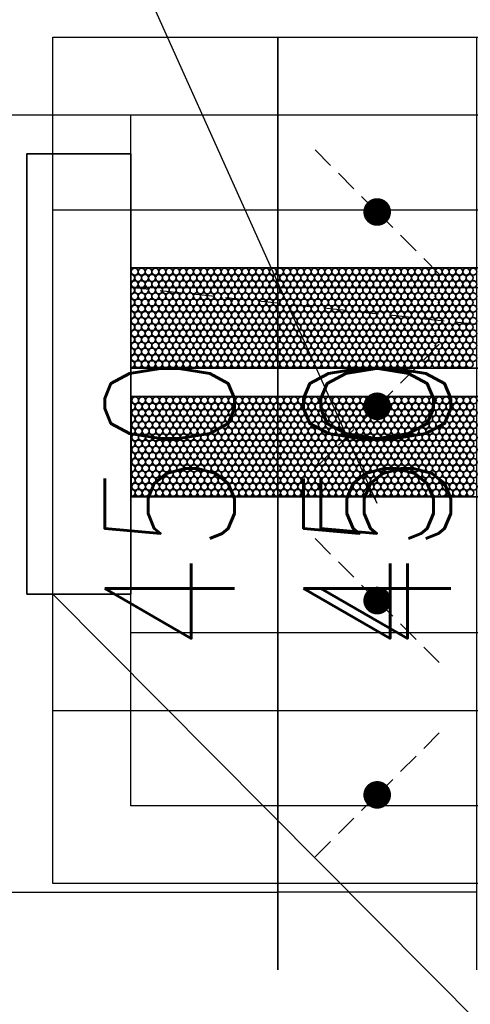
# Model space of a CAD drawing. Header units: millimetres. Extents: x -56303 to -45239, y -20463 to -4540.
# Tile 187 of 256: x -52029 to -52003, y -11651 to -11594. Entities that reach past the tile are written whole.
import ezdxf

# ---------------------------------------------------------------- set-up
doc = ezdxf.new("R2010")
doc.units = ezdxf.units.MM
doc.linetypes.add('DASHED', pattern=[19.05, 12.7, -6.35])
for name, color, linetype in [('_HVAC_opis', 3, 'Continuous'), ('FLUID-N1', 7, 'Continuous'), ('FLUID-N1-75-DIM', 7, 'Continuous'), ('FLUID-N1-80-NUM', 7, 'Continuous')]:
    doc.layers.add(name, color=color, linetype=linetype)
doc.layers.add('_HVAC_urzadzenia', color=220, linetype='Continuous', lineweight=35)
doc.styles.add('OPIS1', font='ROMANS.SHX', dxfattribs={"width": 0.9})
doc.dimstyles.new('wymiar', dxfattribs={"dimtxt": 8, "dimasz": 5, "dimexe": 0.1, "dimexo": 0.1, "dimgap": 1, "dimtad": 1, "dimdec": 0, "dimlfac": 10, "dimdsep": 46, "dimtxsty": 'OPIS1', "dimblk": 'OBLIQUE', "dimcen": 10, "dimclrd": 256, "dimclre": 256, "dimadec": 0, "dimazin": 0, "dimtfac": 1, "dimtdec": 0, "dimtmove": 0, "dimatfit": 3, "dimfxl": 1, "dimarcsym": 0})

# ---------------------------------------------------------------- blocks, each defined once
blk = doc.blocks.new('*U477')
at = {"color": 7, "linetype": 'Continuous'}
for p, q in [((-195, -395), (-195, 395)), ((-195, 395), (195, 395)), ((195, 395), (195, -395))]:
    blk.add_line(p, q, dxfattribs=at)
at = {"color": 0, "linetype": 'ByBlock', "lineweight": -2}
for p, q in [((-150, -350), (-150, 350)), ((-150, 350), (150, 350)), ((150, 350), (150, -350))]:
    blk.add_line(p, q, dxfattribs=at)
at = {"color": 7, "linetype": 'DASHED'}
blk.add_line((90, -210), (150, 350), dxfattribs=at)
blk = doc.blocks.new('A$C29042132')
for points in [[(6, 25.5), (0, 25.5), (0, 0), (6, 0)], [(6, 18.892), (6, 13.092), (43, 13.092), (43, 18.892)], [(6.029, 11.442), (6.029, 5.642), (43.029, 5.642), (43.029, 11.442)]]:
    blk.add_lwpolyline(points, close=True)
for centre in [(6.229, 18.666), (6.629, 18.666), (7.029, 18.666), (7.429, 18.666), (7.829, 18.666), (8.229, 18.666), (8.629, 18.666), (9.029, 18.666), (9.429, 18.666), (9.829, 18.666), (10.229, 18.666), (10.629, 18.666), (11.029, 18.666), (11.429, 18.666), (11.829, 18.666), (12.229, 18.666), (12.629, 18.666), (13.029, 18.666), (13.429, 18.666), (13.829, 18.666), (14.229, 18.666), (14.629, 18.666), (15.029, 18.666), (15.429, 18.666), (15.829, 18.666), (16.229, 18.666), (16.629, 18.666), (17.029, 18.666), (17.429, 18.666), (17.829, 18.666), (18.229, 18.666), (18.629, 18.666), (19.029, 18.666), (19.429, 18.666), (19.829, 18.666), (20.229, 18.666), (20.629, 18.666), (21.029, 18.666), (21.429, 18.666), (21.829, 18.666), (22.229, 18.666), (22.629, 18.666), (23.029, 18.666), (23.429, 18.666), (23.804, 18.666), (24.204, 18.666), (24.604, 18.666), (25.004, 18.666), (25.404, 18.666), (25.804, 18.666), (6.429, 18.309), (6.829, 18.309), (7.229, 18.309), (7.629, 18.309), (8.029, 18.309), (8.429, 18.309), (8.829, 18.309), (9.229, 18.309), (9.629, 18.309), (10.029, 18.309), (10.429, 18.309), (10.829, 18.309), (11.229, 18.309), (11.629, 18.309), (12.029, 18.309), (12.429, 18.309), (12.829, 18.309), (13.229, 18.309), (13.629, 18.309), (14.029, 18.309), (14.429, 18.309), (14.829, 18.309), (15.229, 18.309), (15.629, 18.309), (16.029, 18.309), (16.429, 18.309), (16.829, 18.309), (17.229, 18.309), (17.629, 18.309), (18.029, 18.309), (18.429, 18.309), (18.829, 18.309), (19.229, 18.309), (19.629, 18.309), (20.029, 18.309), (20.429, 18.309), (20.829, 18.309), (21.229, 18.309), (21.629, 18.309), (22.029, 18.309), (22.429, 18.309), (22.829, 18.309), (23.229, 18.309), (23.629, 18.309), (24.004, 18.309), (24.404, 18.309), (24.804, 18.309), (25.204, 18.309), (25.604, 18.309), (6.229, 17.947), (6.429, 17.59), (6.629, 17.947), (6.829, 17.59), (7.029, 17.947), (7.229, 17.59), (7.429, 17.947), (7.629, 17.59), (7.829, 17.947), (8.029, 17.59), (8.229, 17.947), (8.429, 17.59), (8.629, 17.947), (8.829, 17.59), (9.029, 17.947), (9.229, 17.59), (9.429, 17.947), (9.629, 17.59), (9.829, 17.947), (10.029, 17.59), (10.229, 17.947), (10.429, 17.59), (10.629, 17.947), (10.829, 17.59), (11.029, 17.947), (11.229, 17.59), (11.429, 17.947), (11.629, 17.59), (11.829, 17.947), (12.029, 17.59), (12.229, 17.947), (12.429, 17.59), (12.629, 17.947), (12.829, 17.59), (13.029, 17.947), (13.229, 17.59), (13.429, 17.947), (13.629, 17.59), (13.829, 17.947), (14.029, 17.59), (14.229, 17.947), (14.429, 17.59), (14.629, 17.947), (14.829, 17.59), (15.029, 17.947), (15.229, 17.59), (15.429, 17.947), (15.629, 17.59), (15.829, 17.947), (16.029, 17.59), (16.229, 17.947), (16.429, 17.59), (16.629, 17.947), (16.829, 17.59), (17.029, 17.947), (17.229, 17.59), (17.429, 17.947), (17.629, 17.59), (17.829, 17.947), (18.029, 17.59), (18.229, 17.947), (18.429, 17.59), (18.629, 17.947), (18.829, 17.59), (19.029, 17.947), (19.229, 17.59), (19.429, 17.947), (19.629, 17.59), (19.829, 17.947), (20.029, 17.59), (20.229, 17.947), (20.429, 17.59), (20.629, 17.947), (20.829, 17.59), (21.029, 17.947), (21.229, 17.59), (21.429, 17.947), (21.629, 17.59), (21.829, 17.947), (22.029, 17.59), (22.229, 17.947), (22.429, 17.59), (22.629, 17.947), (22.829, 17.59), (23.029, 17.947), (23.229, 17.59), (23.429, 17.947), (23.629, 17.59), (23.804, 17.947), (24.004, 17.59), (24.204, 17.947), (24.404, 17.59), (24.604, 17.947), (24.804, 17.59), (25.004, 17.947), (25.204, 17.59), (25.404, 17.947), (25.604, 17.59), (25.804, 17.947), (6.229, 17.242), (6.629, 17.242), (7.029, 17.242), (7.429, 17.242), (7.829, 17.242), (8.229, 17.242), (8.629, 17.242), (9.029, 17.242), (9.429, 17.242), (9.829, 17.242), (10.229, 17.242), (10.629, 17.242), (11.029, 17.242), (11.429, 17.242), (11.829, 17.242), (12.229, 17.242), (12.629, 17.242), (13.029, 17.242), (13.429, 17.242), (13.829, 17.242), (14.229, 17.242), (14.629, 17.242), (15.029, 17.242), (15.429, 17.242), (15.829, 17.242), (16.229, 17.242), (16.629, 17.242), (17.029, 17.242), (17.429, 17.242), (17.829, 17.242), (18.229, 17.242), (18.629, 17.242), (19.029, 17.242), (19.429, 17.242), (19.829, 17.242), (20.229, 17.242), (20.629, 17.242), (21.029, 17.242), (21.429, 17.242), (21.829, 17.242), (22.229, 17.242), (22.629, 17.242), (23.029, 17.242), (23.429, 17.242), (23.804, 17.242), (24.204, 17.242), (24.604, 17.242), (25.004, 17.242), (25.404, 17.242), (25.804, 17.242), (6.229, 16.523), (6.429, 16.885), (6.629, 16.523), (6.829, 16.885), (7.029, 16.523), (7.229, 16.885), (7.429, 16.523), (7.629, 16.885), (7.829, 16.523), (8.029, 16.885), (8.229, 16.523), (8.429, 16.885), (8.629, 16.523), (8.829, 16.885), (9.029, 16.523), (9.229, 16.885), (9.429, 16.523), (9.629, 16.885), (9.829, 16.523), (10.029, 16.885), (10.229, 16.523), (10.429, 16.885), (10.629, 16.523), (10.829, 16.885), (11.029, 16.523), (11.229, 16.885), (11.429, 16.523), (11.629, 16.885), (11.829, 16.523), (12.029, 16.885), (12.229, 16.523), (12.429, 16.885), (12.629, 16.523), (12.829, 16.885), (13.029, 16.523), (13.229, 16.885), (13.429, 16.523), (13.629, 16.885), (13.829, 16.523), (14.029, 16.885), (14.229, 16.523), (14.429, 16.885), (14.629, 16.523), (14.829, 16.885), (15.029, 16.523), (15.229, 16.885), (15.429, 16.523), (15.629, 16.885), (15.829, 16.523), (16.029, 16.885), (16.229, 16.523), (16.429, 16.885), (16.629, 16.523), (16.829, 16.885), (17.029, 16.523), (17.229, 16.885), (17.429, 16.523), (17.629, 16.885), (17.829, 16.523), (18.029, 16.885), (18.229, 16.523), (18.429, 16.885), (18.629, 16.523), (18.829, 16.885), (19.029, 16.523), (19.229, 16.885), (19.429, 16.523), (19.629, 16.885), (19.829, 16.523), (20.029, 16.885), (20.229, 16.523), (20.429, 16.885), (20.629, 16.523), (20.829, 16.885), (21.029, 16.523), (21.229, 16.885), (21.429, 16.523), (21.629, 16.885), (21.829, 16.523), (22.029, 16.885), (22.229, 16.523), (22.429, 16.885), (22.629, 16.523), (22.829, 16.885), (23.029, 16.523), (23.229, 16.885), (23.429, 16.523), (23.629, 16.885), (23.804, 16.523), (24.004, 16.885), (24.204, 16.523), (24.404, 16.885), (24.604, 16.523), (24.804, 16.885), (25.004, 16.523), (25.204, 16.885), (25.404, 16.523), (25.604, 16.885), (25.804, 16.523), (6.229, 15.814), (6.429, 16.166), (6.629, 15.814), (6.829, 16.166), (7.029, 15.814), (7.229, 16.166), (7.429, 15.814), (7.629, 16.166), (7.829, 15.814), (8.029, 16.166), (8.229, 15.814), (8.429, 16.166), (8.629, 15.814), (8.829, 16.166), (9.029, 15.814), (9.229, 16.166), (9.429, 15.814), (9.629, 16.166), (9.829, 15.814), (10.029, 16.166), (10.229, 15.814), (10.429, 16.166), (10.629, 15.814), (10.829, 16.166), (11.029, 15.814), (11.229, 16.166), (11.429, 15.814), (11.629, 16.166), (11.829, 15.814), (12.029, 16.166), (12.229, 15.814), (12.429, 16.166), (12.629, 15.814), (12.829, 16.166), (13.029, 15.814), (13.229, 16.166), (13.429, 15.814), (13.629, 16.166), (13.829, 15.814), (14.029, 16.166), (14.229, 15.814), (14.429, 16.166), (14.629, 15.814), (14.829, 16.166), (15.029, 15.814), (15.229, 16.166), (15.429, 15.814), (15.629, 16.166), (15.829, 15.814), (16.029, 16.166), (16.229, 15.814), (16.429, 16.166), (16.629, 15.814), (16.829, 16.166), (17.029, 15.814), (17.229, 16.166), (17.429, 15.814), (17.629, 16.166), (17.829, 15.814), (18.029, 16.166), (18.229, 15.814), (18.429, 16.166), (18.629, 15.814), (18.829, 16.166), (19.029, 15.814), (19.229, 16.166), (19.429, 15.814), (19.629, 16.166), (19.829, 15.814), (20.029, 16.166), (20.229, 15.814), (20.429, 16.166), (20.629, 15.814), (20.829, 16.166), (21.029, 15.814), (21.229, 16.166), (21.429, 15.814), (21.629, 16.166), (21.829, 15.814), (22.029, 16.166), (22.229, 15.814), (22.429, 16.166), (22.629, 15.814), (22.829, 16.166), (23.029, 15.814), (23.229, 16.166), (23.429, 15.814), (23.629, 16.166), (23.804, 15.814), (24.004, 16.166), (24.204, 15.814), (24.404, 16.166), (24.604, 15.814), (24.804, 16.166), (25.004, 15.814), (25.204, 16.166), (25.404, 15.814), (25.604, 16.166), (25.804, 15.814), (6.429, 15.457), (6.829, 15.457), (7.229, 15.457), (7.629, 15.457), (8.029, 15.457), (8.429, 15.457), (8.829, 15.457), (9.229, 15.457), (9.629, 15.457), (10.029, 15.457), (10.429, 15.457), (10.829, 15.457), (11.229, 15.457), (11.629, 15.457), (12.029, 15.457), (12.429, 15.457), (12.829, 15.457), (13.229, 15.457), (13.629, 15.457), (14.029, 15.457), (14.429, 15.457), (14.829, 15.457), (15.229, 15.457), (15.629, 15.457), (16.029, 15.457), (16.429, 15.457), (16.829, 15.457), (17.229, 15.457), (17.629, 15.457), (18.029, 15.457), (18.429, 15.457), (18.829, 15.457), (19.229, 15.457), (19.629, 15.457), (20.029, 15.457), (20.429, 15.457), (20.829, 15.457), (21.229, 15.457), (21.629, 15.457), (22.029, 15.457), (22.429, 15.457), (22.829, 15.457), (23.229, 15.457), (23.629, 15.457), (24.004, 15.457), (24.404, 15.457), (24.804, 15.457), (25.204, 15.457), (25.604, 15.457), (6.229, 15.095), (6.429, 14.738), (6.629, 15.095), (6.829, 14.738), (7.029, 15.095), (7.229, 14.738), (7.429, 15.095), (7.629, 14.738), (7.829, 15.095), (8.029, 14.738), (8.229, 15.095), (8.429, 14.738), (8.629, 15.095), (8.829, 14.738), (9.029, 15.095), (9.229, 14.738), (9.429, 15.095), (9.629, 14.738), (9.829, 15.095), (10.029, 14.738), (10.229, 15.095), (10.429, 14.738), (10.629, 15.095), (10.829, 14.738), (11.029, 15.095), (11.229, 14.738), (11.429, 15.095), (11.629, 14.738), (11.829, 15.095), (12.029, 14.738), (12.229, 15.095), (12.429, 14.738), (12.629, 15.095), (12.829, 14.738), (13.029, 15.095), (13.229, 14.738), (13.429, 15.095), (13.629, 14.738), (13.829, 15.095), (14.029, 14.738), (14.229, 15.095), (14.429, 14.738), (14.629, 15.095), (14.829, 14.738), (15.029, 15.095), (15.229, 14.738), (15.429, 15.095), (15.629, 14.738), (15.829, 15.095), (16.029, 14.738), (16.229, 15.095), (16.429, 14.738), (16.629, 15.095), (16.829, 14.738), (17.029, 15.095), (17.229, 14.738), (17.429, 15.095), (17.629, 14.738), (17.829, 15.095), (18.029, 14.738), (18.229, 15.095), (18.429, 14.738), (18.629, 15.095), (18.829, 14.738), (19.029, 15.095), (19.229, 14.738), (19.429, 15.095), (19.629, 14.738), (19.829, 15.095), (20.029, 14.738), (20.229, 15.095), (20.429, 14.738), (20.629, 15.095), (20.829, 14.738), (21.029, 15.095), (21.229, 14.738), (21.429, 15.095), (21.629, 14.738), (21.829, 15.095), (22.029, 14.738), (22.229, 15.095), (22.429, 14.738), (22.629, 15.095), (22.829, 14.738), (23.029, 15.095), (23.229, 14.738), (23.429, 15.095), (23.629, 14.738), (23.804, 15.095), (24.004, 14.738), (24.204, 15.095), (24.404, 14.738), (24.604, 15.095), (24.804, 14.738), (25.004, 15.095), (25.204, 14.738), (25.404, 15.095), (25.604, 14.738), (25.804, 15.095), (6.229, 14.39), (6.629, 14.39), (7.029, 14.39), (7.429, 14.39), (7.829, 14.39), (8.229, 14.39), (8.629, 14.39), (9.029, 14.39), (9.429, 14.39), (9.829, 14.39), (10.229, 14.39), (10.629, 14.39), (11.029, 14.39), (11.429, 14.39), (11.829, 14.39), (12.229, 14.39), (12.629, 14.39), (13.029, 14.39), (13.429, 14.39), (13.829, 14.39), (14.229, 14.39), (14.629, 14.39), (15.029, 14.39), (15.429, 14.39), (15.829, 14.39), (16.229, 14.39), (16.629, 14.39), (17.029, 14.39), (17.429, 14.39), (17.829, 14.39), (18.229, 14.39), (18.629, 14.39), (19.029, 14.39), (19.429, 14.39), (19.829, 14.39), (20.229, 14.39), (20.629, 14.39), (21.029, 14.39), (21.429, 14.39), (21.829, 14.39), (22.229, 14.39), (22.629, 14.39), (23.029, 14.39), (23.429, 14.39), (23.804, 14.39), (24.204, 14.39), (24.604, 14.39), (25.004, 14.39), (25.404, 14.39), (25.804, 14.39), (6.229, 13.671), (6.429, 14.033), (6.629, 13.671), (6.829, 14.033), (7.029, 13.671), (7.229, 14.033), (7.429, 13.671), (7.629, 14.033), (7.829, 13.671), (8.029, 14.033), (8.229, 13.671), (8.429, 14.033), (8.629, 13.671), (8.829, 14.033), (9.029, 13.671), (9.229, 14.033), (9.429, 13.671), (9.629, 14.033), (9.829, 13.671), (10.029, 14.033), (10.229, 13.671), (10.429, 14.033), (10.629, 13.671), (10.829, 14.033), (11.029, 13.671), (11.229, 14.033), (11.429, 13.671), (11.629, 14.033), (11.829, 13.671), (12.029, 14.033), (12.229, 13.671), (12.429, 14.033), (12.629, 13.671), (12.829, 14.033), (13.029, 13.671), (13.229, 14.033), (13.429, 13.671), (13.629, 14.033), (13.829, 13.671), (14.029, 14.033), (14.229, 13.671), (14.429, 14.033), (14.629, 13.671), (14.829, 14.033), (15.029, 13.671), (15.229, 14.033), (15.429, 13.671), (15.629, 14.033), (15.829, 13.671), (16.029, 14.033), (16.229, 13.671), (16.429, 14.033), (16.629, 13.671), (16.829, 14.033), (17.029, 13.671), (17.229, 14.033), (17.429, 13.671), (17.629, 14.033), (17.829, 13.671), (18.029, 14.033), (18.229, 13.671), (18.429, 14.033), (18.629, 13.671), (18.829, 14.033), (19.029, 13.671), (19.229, 14.033), (19.429, 13.671), (19.629, 14.033), (19.829, 13.671), (20.029, 14.033), (20.229, 13.671), (20.429, 14.033), (20.629, 13.671), (20.829, 14.033), (21.029, 13.671), (21.229, 14.033), (21.429, 13.671), (21.629, 14.033), (21.829, 13.671), (22.029, 14.033), (22.229, 13.671), (22.429, 14.033), (22.629, 13.671), (22.829, 14.033), (23.029, 13.671), (23.229, 14.033), (23.429, 13.671), (23.629, 14.033), (23.804, 13.671), (24.004, 14.033), (24.204, 13.671), (24.404, 14.033), (24.604, 13.671), (24.804, 14.033), (25.004, 13.671), (25.204, 14.033), (25.404, 13.671), (25.604, 14.033), (25.804, 13.671), (6.429, 13.314), (6.829, 13.314), (7.229, 13.314), (7.629, 13.314), (8.029, 13.314), (8.429, 13.314), (8.829, 13.314), (9.229, 13.314), (9.629, 13.314), (10.029, 13.314), (10.429, 13.314), (10.829, 13.314), (11.229, 13.314), (11.629, 13.314), (12.029, 13.314), (12.429, 13.314), (12.829, 13.314), (13.229, 13.314), (13.629, 13.314), (14.029, 13.314), (14.429, 13.314), (14.829, 13.314), (15.229, 13.314), (15.629, 13.314), (16.029, 13.314), (16.429, 13.314), (16.829, 13.314), (17.229, 13.314), (17.629, 13.314), (18.029, 13.314), (18.429, 13.314), (18.829, 13.314), (19.229, 13.314), (19.629, 13.314), (20.029, 13.314), (20.429, 13.314), (20.829, 13.314), (21.229, 13.314), (21.629, 13.314), (22.029, 13.314), (22.429, 13.314), (22.829, 13.314), (23.229, 13.314), (23.629, 13.314), (24.004, 13.314), (24.404, 13.314), (24.804, 13.314), (25.204, 13.314), (25.604, 13.314), (6.258, 11.216), (6.658, 11.216), (7.058, 11.216), (7.458, 11.216), (7.858, 11.216), (8.258, 11.216), (8.658, 11.216), (9.058, 11.216), (9.458, 11.216), (9.858, 11.216), (10.258, 11.216), (10.658, 11.216), (11.058, 11.216), (11.458, 11.216), (11.858, 11.216), (12.258, 11.216), (12.658, 11.216), (13.058, 11.216), (13.458, 11.216), (13.858, 11.216), (14.258, 11.216), (14.658, 11.216), (15.058, 11.216), (15.458, 11.216), (15.858, 11.216), (16.258, 11.216), (16.658, 11.216), (17.058, 11.216), (17.458, 11.216), (17.858, 11.216), (18.258, 11.216), (18.658, 11.216), (19.058, 11.216), (19.458, 11.216), (19.858, 11.216), (20.258, 11.216), (20.658, 11.216), (21.058, 11.216), (21.458, 11.216), (21.858, 11.216), (22.258, 11.216), (22.658, 11.216), (23.058, 11.216), (23.458, 11.216), (23.833, 11.216), (24.233, 11.216), (24.633, 11.216), (25.033, 11.216), (25.433, 11.216), (25.833, 11.216), (6.458, 10.859), (6.858, 10.859), (7.258, 10.859), (7.658, 10.859), (8.058, 10.859), (8.458, 10.859), (8.858, 10.859), (9.258, 10.859), (9.658, 10.859), (10.058, 10.859), (10.458, 10.859), (10.858, 10.859), (11.258, 10.859), (11.658, 10.859), (12.058, 10.859), (12.458, 10.859), (12.858, 10.859), (13.258, 10.859), (13.658, 10.859), (14.058, 10.859), (14.458, 10.859), (14.858, 10.859), (15.258, 10.859), (15.658, 10.859), (16.058, 10.859), (16.458, 10.859), (16.858, 10.859), (17.258, 10.859), (17.658, 10.859), (18.058, 10.859), (18.458, 10.859), (18.858, 10.859), (19.258, 10.859), (19.658, 10.859), (20.058, 10.859), (20.458, 10.859), (20.858, 10.859), (21.258, 10.859), (21.658, 10.859), (22.058, 10.859), (22.458, 10.859), (22.858, 10.859), (23.258, 10.859), (23.658, 10.859), (24.033, 10.859), (24.433, 10.859), (24.833, 10.859), (25.233, 10.859), (25.633, 10.859), (6.258, 10.497), (6.458, 10.14), (6.658, 10.497), (6.858, 10.14), (7.058, 10.497), (7.258, 10.14), (7.458, 10.497), (7.658, 10.14), (7.858, 10.497), (8.058, 10.14), (8.258, 10.497), (8.458, 10.14), (8.658, 10.497), (8.858, 10.14), (9.058, 10.497), (9.258, 10.14), (9.458, 10.497), (9.658, 10.14), (9.858, 10.497), (10.058, 10.14), (10.258, 10.497), (10.458, 10.14), (10.658, 10.497), (10.858, 10.14), (11.058, 10.497), (11.258, 10.14), (11.458, 10.497), (11.658, 10.14), (11.858, 10.497), (12.058, 10.14), (12.258, 10.497), (12.458, 10.14), (12.658, 10.497), (12.858, 10.14), (13.058, 10.497), (13.258, 10.14), (13.458, 10.497), (13.658, 10.14), (13.858, 10.497), (14.058, 10.14), (14.258, 10.497), (14.458, 10.14), (14.658, 10.497), (14.858, 10.14), (15.058, 10.497), (15.258, 10.14), (15.458, 10.497), (15.658, 10.14), (15.858, 10.497), (16.058, 10.14), (16.258, 10.497), (16.458, 10.14), (16.658, 10.497), (16.858, 10.14), (17.058, 10.497), (17.258, 10.14), (17.458, 10.497), (17.658, 10.14), (17.858, 10.497), (18.058, 10.14), (18.258, 10.497), (18.458, 10.14), (18.658, 10.497), (18.858, 10.14), (19.058, 10.497), (19.258, 10.14), (19.458, 10.497), (19.658, 10.14), (19.858, 10.497), (20.058, 10.14), (20.258, 10.497), (20.458, 10.14), (20.658, 10.497), (20.858, 10.14), (21.058, 10.497), (21.258, 10.14), (21.458, 10.497), (21.658, 10.14), (21.858, 10.497), (22.058, 10.14), (22.258, 10.497), (22.458, 10.14), (22.658, 10.497), (22.858, 10.14), (23.058, 10.497), (23.258, 10.14), (23.458, 10.497), (23.658, 10.14), (23.833, 10.497), (24.033, 10.14), (24.233, 10.497), (24.433, 10.14), (24.633, 10.497), (24.833, 10.14), (25.033, 10.497), (25.233, 10.14), (25.433, 10.497), (25.633, 10.14), (25.833, 10.497), (6.258, 9.792), (6.658, 9.792), (7.058, 9.792), (7.458, 9.792), (7.858, 9.792), (8.258, 9.792), (8.658, 9.792), (9.058, 9.792), (9.458, 9.792), (9.858, 9.792), (10.258, 9.792), (10.658, 9.792), (11.058, 9.792), (11.458, 9.792), (11.858, 9.792), (12.258, 9.792), (12.658, 9.792), (13.058, 9.792), (13.458, 9.792), (13.858, 9.792), (14.258, 9.792), (14.658, 9.792), (15.058, 9.792), (15.458, 9.792), (15.858, 9.792), (16.258, 9.792), (16.658, 9.792), (17.058, 9.792), (17.458, 9.792), (17.858, 9.792), (18.258, 9.792), (18.658, 9.792), (19.058, 9.792), (19.458, 9.792), (19.858, 9.792), (20.258, 9.792), (20.658, 9.792), (21.058, 9.792), (21.458, 9.792), (21.858, 9.792), (22.258, 9.792), (22.658, 9.792), (23.058, 9.792), (23.458, 9.792), (23.833, 9.792), (24.233, 9.792), (24.633, 9.792), (25.033, 9.792), (25.433, 9.792), (25.833, 9.792), (6.258, 9.073), (6.458, 9.435), (6.658, 9.073), (6.858, 9.435), (7.058, 9.073), (7.258, 9.435), (7.458, 9.073), (7.658, 9.435), (7.858, 9.073), (8.058, 9.435), (8.258, 9.073), (8.458, 9.435), (8.658, 9.073), (8.858, 9.435), (9.058, 9.073), (9.258, 9.435), (9.458, 9.073), (9.658, 9.435), (9.858, 9.073), (10.058, 9.435), (10.258, 9.073), (10.458, 9.435), (10.658, 9.073), (10.858, 9.435), (11.058, 9.073), (11.258, 9.435), (11.458, 9.073), (11.658, 9.435), (11.858, 9.073), (12.058, 9.435), (12.258, 9.073), (12.458, 9.435), (12.658, 9.073), (12.858, 9.435), (13.058, 9.073), (13.258, 9.435), (13.458, 9.073), (13.658, 9.435), (13.858, 9.073), (14.058, 9.435), (14.258, 9.073), (14.458, 9.435), (14.658, 9.073), (14.858, 9.435), (15.058, 9.073), (15.258, 9.435), (15.458, 9.073), (15.658, 9.435), (15.858, 9.073), (16.058, 9.435), (16.258, 9.073), (16.458, 9.435), (16.658, 9.073), (16.858, 9.435), (17.058, 9.073), (17.258, 9.435), (17.458, 9.073), (17.658, 9.435), (17.858, 9.073), (18.058, 9.435), (18.258, 9.073), (18.458, 9.435), (18.658, 9.073), (18.858, 9.435), (19.058, 9.073), (19.258, 9.435), (19.458, 9.073), (19.658, 9.435), (19.858, 9.073), (20.058, 9.435), (20.258, 9.073), (20.458, 9.435), (20.658, 9.073), (20.858, 9.435), (21.058, 9.073), (21.258, 9.435), (21.458, 9.073), (21.658, 9.435), (21.858, 9.073), (22.058, 9.435), (22.258, 9.073), (22.458, 9.435), (22.658, 9.073), (22.858, 9.435), (23.058, 9.073), (23.258, 9.435), (23.458, 9.073), (23.658, 9.435), (23.833, 9.073), (24.033, 9.435), (24.233, 9.073), (24.433, 9.435), (24.633, 9.073), (24.833, 9.435), (25.033, 9.073), (25.233, 9.435), (25.433, 9.073), (25.633, 9.435), (25.833, 9.073), (6.258, 8.364), (6.458, 8.716), (6.658, 8.364), (6.858, 8.716), (7.058, 8.364), (7.258, 8.716), (7.458, 8.364), (7.658, 8.716), (7.858, 8.364), (8.058, 8.716), (8.258, 8.364), (8.458, 8.716), (8.658, 8.364), (8.858, 8.716), (9.058, 8.364), (9.258, 8.716), (9.458, 8.364), (9.658, 8.716), (9.858, 8.364), (10.058, 8.716), (10.258, 8.364), (10.458, 8.716), (10.658, 8.364), (10.858, 8.716), (11.058, 8.364), (11.258, 8.716), (11.458, 8.364), (11.658, 8.716), (11.858, 8.364), (12.058, 8.716), (12.258, 8.364), (12.458, 8.716), (12.658, 8.364), (12.858, 8.716), (13.058, 8.364), (13.258, 8.716), (13.458, 8.364), (13.658, 8.716), (13.858, 8.364), (14.058, 8.716), (14.258, 8.364), (14.458, 8.716), (14.658, 8.364), (14.858, 8.716), (15.058, 8.364), (15.258, 8.716), (15.458, 8.364), (15.658, 8.716), (15.858, 8.364), (16.058, 8.716), (16.258, 8.364), (16.458, 8.716), (16.658, 8.364), (16.858, 8.716), (17.058, 8.364), (17.258, 8.716), (17.458, 8.364), (17.658, 8.716), (17.858, 8.364), (18.058, 8.716), (18.258, 8.364), (18.458, 8.716), (18.658, 8.364), (18.858, 8.716), (19.058, 8.364), (19.258, 8.716), (19.458, 8.364), (19.658, 8.716), (19.858, 8.364), (20.058, 8.716), (20.258, 8.364), (20.458, 8.716), (20.658, 8.364), (20.858, 8.716), (21.058, 8.364), (21.258, 8.716), (21.458, 8.364), (21.658, 8.716), (21.858, 8.364), (22.058, 8.716), (22.258, 8.364), (22.458, 8.716), (22.658, 8.364), (22.858, 8.716), (23.058, 8.364), (23.258, 8.716), (23.458, 8.364), (23.658, 8.716), (23.833, 8.364), (24.033, 8.716), (24.233, 8.364), (24.433, 8.716), (24.633, 8.364), (24.833, 8.716), (25.033, 8.364), (25.233, 8.716), (25.433, 8.364), (25.633, 8.716), (25.833, 8.364), (6.458, 8.007), (6.858, 8.007), (7.258, 8.007), (7.658, 8.007), (8.058, 8.007), (8.458, 8.007), (8.858, 8.007), (9.258, 8.007), (9.658, 8.007), (10.058, 8.007), (10.458, 8.007), (10.858, 8.007), (11.258, 8.007), (11.658, 8.007), (12.058, 8.007), (12.458, 8.007), (12.858, 8.007), (13.258, 8.007), (13.658, 8.007), (14.058, 8.007), (14.458, 8.007), (14.858, 8.007), (15.258, 8.007), (15.658, 8.007), (16.058, 8.007), (16.458, 8.007), (16.858, 8.007), (17.258, 8.007), (17.658, 8.007), (18.058, 8.007), (18.458, 8.007), (18.858, 8.007), (19.258, 8.007), (19.658, 8.007), (20.058, 8.007), (20.458, 8.007), (20.858, 8.007), (21.258, 8.007), (21.658, 8.007), (22.058, 8.007), (22.458, 8.007), (22.858, 8.007), (23.258, 8.007), (23.658, 8.007), (24.033, 8.007), (24.433, 8.007), (24.833, 8.007), (25.233, 8.007), (25.633, 8.007), (6.258, 7.645), (6.458, 7.288), (6.658, 7.645), (6.858, 7.288), (7.058, 7.645), (7.258, 7.288), (7.458, 7.645), (7.658, 7.288), (7.858, 7.645), (8.058, 7.288), (8.258, 7.645), (8.458, 7.288), (8.658, 7.645), (8.858, 7.288), (9.058, 7.645), (9.258, 7.288), (9.458, 7.645), (9.658, 7.288), (9.858, 7.645), (10.058, 7.288), (10.258, 7.645), (10.458, 7.288), (10.658, 7.645), (10.858, 7.288), (11.058, 7.645), (11.258, 7.288), (11.458, 7.645), (11.658, 7.288), (11.858, 7.645), (12.058, 7.288), (12.258, 7.645), (12.458, 7.288), (12.658, 7.645), (12.858, 7.288), (13.058, 7.645), (13.258, 7.288), (13.458, 7.645), (13.658, 7.288), (13.858, 7.645), (14.058, 7.288), (14.258, 7.645), (14.458, 7.288), (14.658, 7.645), (14.858, 7.288), (15.058, 7.645), (15.258, 7.288), (15.458, 7.645), (15.658, 7.288), (15.858, 7.645), (16.058, 7.288), (16.258, 7.645), (16.458, 7.288), (16.658, 7.645), (16.858, 7.288), (17.058, 7.645), (17.258, 7.288), (17.458, 7.645), (17.658, 7.288), (17.858, 7.645), (18.058, 7.288), (18.258, 7.645), (18.458, 7.288), (18.658, 7.645), (18.858, 7.288), (19.058, 7.645), (19.258, 7.288), (19.458, 7.645), (19.658, 7.288), (19.858, 7.645), (20.058, 7.288), (20.258, 7.645), (20.458, 7.288), (20.658, 7.645), (20.858, 7.288), (21.058, 7.645), (21.258, 7.288), (21.458, 7.645), (21.658, 7.288), (21.858, 7.645), (22.058, 7.288), (22.258, 7.645), (22.458, 7.288), (22.658, 7.645), (22.858, 7.288), (23.058, 7.645), (23.258, 7.288), (23.458, 7.645), (23.658, 7.288), (23.833, 7.645), (24.033, 7.288), (24.233, 7.645), (24.433, 7.288), (24.633, 7.645), (24.833, 7.288), (25.033, 7.645), (25.233, 7.288), (25.433, 7.645), (25.633, 7.288), (25.833, 7.645), (6.258, 6.94), (6.658, 6.94), (7.058, 6.94), (7.458, 6.94), (7.858, 6.94), (8.258, 6.94), (8.658, 6.94), (9.058, 6.94), (9.458, 6.94), (9.858, 6.94), (10.258, 6.94), (10.658, 6.94), (11.058, 6.94), (11.458, 6.94), (11.858, 6.94), (12.258, 6.94), (12.658, 6.94), (13.058, 6.94), (13.458, 6.94), (13.858, 6.94), (14.258, 6.94), (14.658, 6.94), (15.058, 6.94), (15.458, 6.94), (15.858, 6.94), (16.258, 6.94), (16.658, 6.94), (17.058, 6.94), (17.458, 6.94), (17.858, 6.94), (18.258, 6.94), (18.658, 6.94), (19.058, 6.94), (19.458, 6.94), (19.858, 6.94), (20.258, 6.94), (20.658, 6.94), (21.058, 6.94), (21.458, 6.94), (21.858, 6.94), (22.258, 6.94), (22.658, 6.94), (23.058, 6.94), (23.458, 6.94), (23.833, 6.94), (24.233, 6.94), (24.633, 6.94), (25.033, 6.94), (25.433, 6.94), (25.833, 6.94), (6.258, 6.221), (6.458, 6.583), (6.658, 6.221), (6.858, 6.583), (7.058, 6.221), (7.258, 6.583), (7.458, 6.221), (7.658, 6.583), (7.858, 6.221), (8.058, 6.583), (8.258, 6.221), (8.458, 6.583), (8.658, 6.221), (8.858, 6.583), (9.058, 6.221), (9.258, 6.583), (9.458, 6.221), (9.658, 6.583), (9.858, 6.221), (10.058, 6.583), (10.258, 6.221), (10.458, 6.583), (10.658, 6.221), (10.858, 6.583), (11.058, 6.221), (11.258, 6.583), (11.458, 6.221), (11.658, 6.583), (11.858, 6.221), (12.058, 6.583), (12.258, 6.221), (12.458, 6.583), (12.658, 6.221), (12.858, 6.583), (13.058, 6.221), (13.258, 6.583), (13.458, 6.221), (13.658, 6.583), (13.858, 6.221), (14.058, 6.583), (14.258, 6.221), (14.458, 6.583), (14.658, 6.221), (14.858, 6.583), (15.058, 6.221), (15.258, 6.583), (15.458, 6.221), (15.658, 6.583), (15.858, 6.221), (16.058, 6.583), (16.258, 6.221), (16.458, 6.583), (16.658, 6.221), (16.858, 6.583), (17.058, 6.221), (17.258, 6.583), (17.458, 6.221), (17.658, 6.583), (17.858, 6.221), (18.058, 6.583), (18.258, 6.221), (18.458, 6.583), (18.658, 6.221), (18.858, 6.583), (19.058, 6.221), (19.258, 6.583), (19.458, 6.221), (19.658, 6.583), (19.858, 6.221), (20.058, 6.583), (20.258, 6.221), (20.458, 6.583), (20.658, 6.221), (20.858, 6.583), (21.058, 6.221), (21.258, 6.583), (21.458, 6.221), (21.658, 6.583), (21.858, 6.221), (22.058, 6.583), (22.258, 6.221), (22.458, 6.583), (22.658, 6.221), (22.858, 6.583), (23.058, 6.221), (23.258, 6.583), (23.458, 6.221), (23.658, 6.583), (23.833, 6.221), (24.033, 6.583), (24.233, 6.221), (24.433, 6.583), (24.633, 6.221), (24.833, 6.583), (25.033, 6.221), (25.233, 6.583), (25.433, 6.221), (25.633, 6.583), (25.833, 6.221), (6.458, 5.864), (6.858, 5.864), (7.258, 5.864), (7.658, 5.864), (8.058, 5.864), (8.458, 5.864), (8.858, 5.864), (9.258, 5.864), (9.658, 5.864), (10.058, 5.864), (10.458, 5.864), (10.858, 5.864), (11.258, 5.864), (11.658, 5.864), (12.058, 5.864), (12.458, 5.864), (12.858, 5.864), (13.258, 5.864), (13.658, 5.864), (14.058, 5.864), (14.458, 5.864), (14.858, 5.864), (15.258, 5.864), (15.658, 5.864), (16.058, 5.864), (16.458, 5.864), (16.858, 5.864), (17.258, 5.864), (17.658, 5.864), (18.058, 5.864), (18.458, 5.864), (18.858, 5.864), (19.258, 5.864), (19.658, 5.864), (20.058, 5.864), (20.458, 5.864), (20.858, 5.864), (21.258, 5.864), (21.658, 5.864), (22.058, 5.864), (22.458, 5.864), (22.858, 5.864), (23.258, 5.864), (23.658, 5.864), (24.033, 5.864), (24.433, 5.864), (24.833, 5.864), (25.233, 5.864), (25.633, 5.864)]:
    blk.add_circle(centre, 0.2)
for centre, start, end in [((6.029, 18.309), 261.6247, 98.3753), ((6.029, 17.59), 261.6247, 98.3753), ((6.029, 16.885), 261.6247, 98.3753), ((6.029, 16.166), 261.6247, 98.3753), ((6.029, 15.457), 261.6247, 98.3753), ((6.029, 14.738), 261.6247, 98.3753), ((6.029, 14.033), 261.6247, 98.3753), ((6.029, 13.314), 261.6247, 98.3753), ((6.229, 12.964), 39.543, 140.457), ((6.629, 12.964), 39.543, 140.457), ((7.029, 12.964), 39.543, 140.457), ((7.429, 12.964), 39.543, 140.457), ((7.829, 12.964), 39.543, 140.457), ((8.229, 12.964), 39.543, 140.457), ((8.629, 12.964), 39.543, 140.457), ((9.029, 12.964), 39.543, 140.457), ((9.429, 12.964), 39.543, 140.457), ((9.829, 12.964), 39.543, 140.457), ((10.229, 12.964), 39.543, 140.457), ((10.629, 12.964), 39.543, 140.457), ((11.029, 12.964), 39.543, 140.457), ((11.429, 12.964), 39.543, 140.457), ((11.829, 12.964), 39.543, 140.457), ((12.229, 12.964), 39.543, 140.457), ((12.629, 12.964), 39.543, 140.457), ((13.029, 12.964), 39.543, 140.457), ((13.429, 12.964), 39.543, 140.457), ((13.829, 12.964), 39.543, 140.457), ((14.229, 12.964), 39.543, 140.457), ((14.629, 12.964), 39.543, 140.457), ((15.029, 12.964), 39.543, 140.457), ((15.429, 12.964), 39.543, 140.457), ((15.829, 12.964), 39.543, 140.457), ((16.229, 12.964), 39.543, 140.457), ((16.629, 12.964), 39.543, 140.457), ((17.029, 12.964), 39.543, 140.457), ((17.429, 12.964), 39.543, 140.457), ((17.829, 12.964), 39.543, 140.457), ((18.229, 12.964), 39.543, 140.457), ((18.629, 12.964), 39.543, 140.457), ((19.029, 12.964), 39.543, 140.457), ((19.429, 12.964), 39.543, 140.457), ((19.829, 12.964), 39.543, 140.457), ((20.229, 12.964), 39.543, 140.457), ((20.629, 12.964), 39.543, 140.457), ((21.029, 12.964), 39.543, 140.457), ((21.429, 12.964), 39.543, 140.457), ((21.829, 12.964), 39.543, 140.457), ((22.229, 12.964), 39.543, 140.457), ((22.629, 12.964), 39.543, 140.457), ((23.029, 12.964), 39.543, 140.457), ((24.204, 12.964), 39.543, 140.457), ((24.604, 12.964), 39.543, 140.457), ((25.004, 12.964), 39.543, 140.457), ((25.404, 12.964), 39.543, 140.457), ((6.058, 10.859), 261.6247, 98.3753), ((6.058, 10.14), 261.6247, 98.3753), ((6.058, 9.435), 261.6247, 98.3753), ((6.058, 8.716), 261.6247, 98.3753), ((6.058, 8.007), 261.6247, 98.3753), ((6.058, 7.288), 261.6247, 98.3753), ((6.058, 6.583), 261.6247, 98.3753), ((6.058, 5.864), 261.6247, 98.3753), ((6.258, 5.514), 39.543, 140.457), ((6.658, 5.514), 39.543, 140.457), ((7.058, 5.514), 39.543, 140.457), ((7.458, 5.514), 39.543, 140.457), ((7.858, 5.514), 39.543, 140.457), ((8.258, 5.514), 39.543, 140.457), ((8.658, 5.514), 39.543, 140.457), ((9.058, 5.514), 39.543, 140.457), ((9.458, 5.514), 39.543, 140.457), ((9.858, 5.514), 39.543, 140.457), ((10.258, 5.514), 39.543, 140.457), ((10.658, 5.514), 39.543, 140.457), ((11.058, 5.514), 39.543, 140.457), ((11.458, 5.514), 39.543, 140.457), ((11.858, 5.514), 39.543, 140.457), ((12.258, 5.514), 39.543, 140.457), ((12.658, 5.514), 39.543, 140.457), ((13.058, 5.514), 39.543, 140.457), ((13.458, 5.514), 39.543, 140.457), ((13.858, 5.514), 39.543, 140.457), ((14.258, 5.514), 39.543, 140.457), ((14.658, 5.514), 39.543, 140.457), ((15.058, 5.514), 39.543, 140.457), ((15.458, 5.514), 39.543, 140.457), ((15.858, 5.514), 39.543, 140.457), ((16.258, 5.514), 39.543, 140.457), ((16.658, 5.514), 39.543, 140.457), ((17.058, 5.514), 39.543, 140.457), ((17.458, 5.514), 39.543, 140.457), ((17.858, 5.514), 39.543, 140.457), ((18.258, 5.514), 39.543, 140.457), ((18.658, 5.514), 39.543, 140.457), ((19.058, 5.514), 39.543, 140.457), ((19.458, 5.514), 39.543, 140.457), ((19.858, 5.514), 39.543, 140.457), ((20.258, 5.514), 39.543, 140.457), ((20.658, 5.514), 39.543, 140.457), ((21.058, 5.514), 39.543, 140.457), ((21.458, 5.514), 39.543, 140.457), ((21.858, 5.514), 39.543, 140.457), ((22.258, 5.514), 39.543, 140.457), ((22.658, 5.514), 39.543, 140.457), ((23.058, 5.514), 39.543, 140.457), ((24.233, 5.514), 39.543, 140.457), ((24.633, 5.514), 39.543, 140.457), ((25.033, 5.514), 39.543, 140.457), ((25.433, 5.514), 39.543, 140.457)]:
    blk.add_arc(centre, 0.2, start, end)
blk = doc.blocks.new('*U517')
at = {"color": 7, "linetype": 'Continuous'}
for p, q in [((-95, -395), (-95, 395)), ((-95, 395), (295, 395)), ((295, 395), (295, -395))]:
    blk.add_line(p, q, dxfattribs=at)
at = {"color": 0, "linetype": 'ByBlock', "lineweight": -2}
for p, q in [((-50, -350), (-50, 350)), ((-50, 350), (250, 350)), ((250, 350), (250, -350))]:
    blk.add_line(p, q, dxfattribs=at)
blk = doc.blocks.new('*U575')
at = {"color": 132, "linetype": 'Continuous', "lineweight": -2}
for p, q in [((-122.5, -270), (-122.5, 270)), ((122.5, 270), (122.5, -270))]:
    blk.add_line(p, q, dxfattribs=at)
at = {"color": 0, "linetype": 'ByBlock', "lineweight": -2}
for p, q in [((-122.5, 225), (122.5, 225)), ((-122.5, -225), (122.5, -225))]:
    blk.add_line(p, q, dxfattribs=at)
blk = doc.blocks.new('*U577')
at = {"color": 132, "linetype": 'Continuous', "lineweight": -2}
for p, q in [((-57.5, -270), (-57.5, 270)), ((57.5, 270), (57.5, -270))]:
    blk.add_line(p, q, dxfattribs=at)
at = {"color": 0, "linetype": 'ByBlock', "lineweight": -2}
for p, q in [((-57.5, 225), (57.5, 225)), ((57.5, -225), (-57.5, -225))]:
    blk.add_line(p, q, dxfattribs=at)
at = {"color": 7, "linetype": 'DASHED'}
for p, q in [((0, 168.75), (-39.77, 208.52)), ((0, 168.75), (39.77, 128.98)), ((0, 56.25), (39.77, 96.02)), ((0, 56.25), (-39.77, 16.48)), ((0, -56.25), (-39.77, -16.48)), ((0, -56.25), (39.77, -96.02)), ((0, -168.75), (39.77, -128.98)), ((0, -168.75), (-39.77, -208.52))]:
    blk.add_line(p, q, dxfattribs=at)
at = {"color": 7, "linetype": 'Continuous'}
for points in [[(-4, 168.75, 8, 8, 1), (4, 168.75, 8, 8, 1)], [(-4, 56.25, 8, 8, 1), (4, 56.25, 8, 8, 1)], [(-4, -56.25, 8, 8, 1), (4, -56.25, 8, 8, 1)], [(-4, -168.75, 8, 8, 1), (4, -168.75, 8, 8, 1)]]:
    blk.add_lwpolyline(points, format="xyseb", close=True, dxfattribs=at)
blk = doc.blocks.new('_Oblique')
at = {"color": 0, "linetype": 'ByBlock', "lineweight": -2}
blk.add_line((-0.5, -0.5), (0.5, 0.5), dxfattribs=at)

msp = doc.modelspace()

# ---------------------------------------------------------------- linework, layer by layer
at = {"layer": '_HVAC_opis', "color": 3}
msp.add_line((-51811.978, -11844.21), (-52026.944, -11627.607), dxfattribs=at)

# ---------------------------------------------------------------- block references
at = {"layer": '_HVAC_urzadzenia'}
msp.add_blockref('A$C29042132', (-52028.444, -11627.607), dxfattribs=at)
at = {"layer": 'FLUID-N1', "color": 132, "linetype": 'Continuous', "xscale": 0.1, "yscale": 0.1, "zscale": 0.1}
for name, p in [('*U575', (-52026.194, -11622.357)), ('*U577', (-52008.194, -11622.357))]:
    msp.add_blockref(name, p, dxfattribs=at)
at = {"layer": 'FLUID-N1', "color": 132, "linetype": 'Continuous', "zscale": 0.1, "rotation": 90.00000000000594}
for name, xscale, yscale in [('*U517', 0.1000000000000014, 0.1000000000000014), ('*U477', 0.1, 0.09999999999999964)]:
    msp.add_blockref(name, (-51987.444, -11624.857), dxfattribs=dict(at, xscale=xscale, yscale=yscale))

# ---------------------------------------------------------------- texts
at = {"layer": 'FLUID-N1-75-DIM', "color": 61, "char_height": 7.5, "attachment_point": 5, "rotation": 90, "style": 'OPIS1'}
for insert in [(-52013.944, -11622.357), (-52002.444, -11622.357)]:
    msp.add_mtext('450\\P450', dxfattribs=dict(at, insert=insert))

# ---------------------------------------------------------------- leaders
at = {"layer": 'FLUID-N1-80-NUM', "color": 3}
msp.add_leader([(-52008.194, -11622.357), (-52031.46, -11570.482)], dimstyle='wymiar', override={"dimscale": 0.1, "dimclrd": 3, "dimclre": 3}, dxfattribs=at)

doc.saveas('drawing.dxf')
